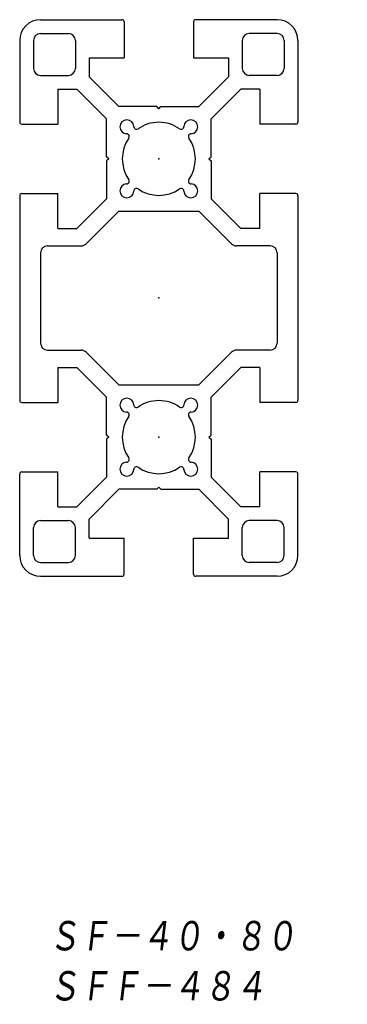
# Model space of a CAD drawing. Extents: x -20 to 27, y -102 to 40.
import ezdxf

# ---------------------------------------------------------------- set-up
doc = ezdxf.new("R2010")
doc.units = 0
doc.layers.get('0').update_dxf_attribs({"linetype": 'CONTINUOUS'})
doc.styles.get("Standard").update_dxf_attribs({"font": 'txt', "bigfont": 'BIGFONT'})

msp = doc.modelspace()

# ---------------------------------------------------------------- linework, layer by layer
at = {"color": 7, "linetype": 'CONTINUOUS'}
for p, q in [((-17, 40), (-5.3, 40)), ((-5, 39.7), (-5, 34.5)), ((5, 39.7), (5, 34.5)), ((17, 40), (5.3, 40)), ((-20, 37), (-20, 25.3)), ((-18, 37), (-18, 33)), ((-17, 38), (-13, 38)), ((-12, 37), (-12, 33)), ((12, 37), (12, 33)), ((17, 38), (13, 38)), ((18, 37), (18, 33)), ((20, 37), (20, 25.3)), ((-10, 34.5), (-10, 31.77)), ((-10, 34.5), (-5, 34.5)), ((5, 34.5), (10, 34.5)), ((10, 34.5), (10, 31.77)), ((-17, 32), (-13, 32)), ((-10, 31.77), (-5.73, 27.5)), ((10, 31.77), (5.73, 27.5)), ((17, 32), (13, 32)), ((-14.5, 30), (-14.5, 25)), ((-14.5, 30), (-11.77, 30)), ((-11.77, 30), (-7.5, 25.73)), ((11.77, 30), (7.5, 25.73)), ((14.5, 30), (11.77, 30)), ((14.5, 30), (14.5, 25)), ((-0.3, 27.5), (-5.73, 27.5)), ((0, 27.2), (-0.3, 27.5)), ((0, 27.2), (0.3, 27.5)), ((0.3, 27.5), (5.73, 27.5)), ((-7.5, 20.3), (-7.5, 25.73)), ((7.5, 20.3), (7.5, 25.73)), ((-19.7, 25), (-14.5, 25)), ((19.7, 25), (14.5, 25)), ((-7.2, 20), (-7.5, 20.3)), ((-7.2, 20), (-7.5, 19.7)), ((7.2, 20), (7.5, 20.3)), ((7.2, 20), (7.5, 19.7)), ((-7.5, 19.7), (-7.5, 14.27)), ((7.5, 19.7), (7.5, 14.27)), ((-20, 14.7), (-20, -14.7)), ((-19.7, 15), (-14.5, 15)), ((-14.5, 10), (-14.5, 15)), ((-11.77, 10), (-7.5, 14.27)), ((11.77, 10), (7.5, 14.27)), ((14.5, 10), (14.5, 15)), ((19.7, 15), (14.5, 15)), ((20, 14.7), (20, -14.7)), ((-10.44, 7.79), (-5.73, 12.5)), ((-5.73, 12.5), (5.73, 12.5)), ((10.44, 7.79), (5.73, 12.5)), ((-14.5, 10), (-11.77, 10)), ((14.5, 10), (11.77, 10)), ((-16, 7.5), (-11.15, 7.5)), ((16, 7.5), (11.15, 7.5)), ((-17, 6.5), (-17, -6.5)), ((17, 6.5), (17, -6.5)), ((-16, -7.5), (-11.15, -7.5)), ((-10.44, -7.79), (-5.73, -12.5)), ((10.44, -7.79), (5.73, -12.5)), ((16, -7.5), (11.15, -7.5)), ((-14.5, -10), (-11.77, -10)), ((-14.5, -10), (-14.5, -15)), ((-11.77, -10), (-7.5, -14.27)), ((11.77, -10), (7.5, -14.27)), ((14.5, -10), (11.77, -10)), ((14.5, -10), (14.5, -15)), ((-5.73, -12.5), (5.73, -12.5)), ((-19.7, -15), (-14.5, -15)), ((-7.5, -19.7), (-7.5, -14.27)), ((7.5, -19.7), (7.5, -14.27)), ((19.7, -15), (14.5, -15)), ((-7.2, -20), (-7.5, -19.7)), ((7.2, -20), (7.5, -19.7)), ((-7.2, -20), (-7.5, -20.3)), ((-7.5, -20.3), (-7.5, -25.73)), ((7.2, -20), (7.5, -20.3)), ((7.5, -20.3), (7.5, -25.73)), ((-20, -37), (-20, -25.3)), ((-19.7, -25), (-14.5, -25)), ((-14.5, -30), (-14.5, -25)), ((14.5, -30), (14.5, -25)), ((19.7, -25), (14.5, -25)), ((20, -37), (20, -25.3)), ((-11.77, -30), (-7.5, -25.73)), ((11.77, -30), (7.5, -25.73)), ((-10, -31.77), (-5.73, -27.5)), ((-0.3, -27.5), (-5.73, -27.5)), ((0, -27.2), (-0.3, -27.5)), ((0, -27.2), (0.3, -27.5)), ((0.3, -27.5), (5.73, -27.5)), ((10, -31.77), (5.73, -27.5)), ((-14.5, -30), (-11.77, -30)), ((14.5, -30), (11.77, -30)), ((-17, -32), (-13, -32)), ((-10, -34.5), (-10, -31.77)), ((10, -34.5), (10, -31.77)), ((17, -32), (13, -32)), ((-18, -37), (-18, -33)), ((-12, -37), (-12, -33)), ((12, -37), (12, -33)), ((18, -37), (18, -33)), ((-10, -34.5), (-5, -34.5)), ((-5, -39.7), (-5, -34.5)), ((5, -34.5), (10, -34.5)), ((5, -39.7), (5, -34.5)), ((-17, -38), (-13, -38)), ((17, -38), (13, -38)), ((-17, -40), (-5.3, -40)), ((17, -40), (5.3, -40))]:
    msp.add_line(p, q, dxfattribs=at)
for centre, radius, start, end in [((-17, 37), 3, 90, 180), ((-5.3, 39.7), 0.3, 360, 90), ((5.3, 39.7), 0.3, 90, 180), ((17, 37), 3, 360, 90), ((-17, 37), 1, 90, 180), ((-13, 37), 1, 360, 90), ((13, 37), 1, 90, 180), ((17, 37), 1, 360, 90), ((-17, 33), 1, 180, 270), ((-13, 33), 1, 270, 0), ((13, 33), 1, 180, 270), ((17, 33), 1, 270, 0), ((-4.6, 24.6), 1, 90, 268.3985), ((-4.6, 24.6), 1, 1.6015, 90), ((4.6, 24.6), 1, 90, 178.3984), ((4.6, 24.6), 1, 271.4778, 90), ((-19.7, 25.3), 0.3, 180, 270), ((-3.2, 24.64), 0.4, 181.6016, 253.2058), ((-3.22, 24.64), 0.4, 256.8243, 304.758), ((0, 20), 5.25, 90, 124.758), ((0, 20), 5.25, 55.242, 90), ((3.22, 24.64), 0.4, 235.242, 283.1857), ((3.2, 24.64), 0.4, 286.8021, 358.3984), ((19.7, 25.3), 0.3, 270, 360), ((0, 20), 5.25, 145.242, 214.758), ((-4.64, 23.2), 0.4, 16.8021, 88.3985), ((-4.64, 23.22), 0.4, 325.242, 13.1857), ((4.64, 23.22), 0.4, 166.8143, 214.758), ((4.64, 23.2), 0.4, 91.2914, 163.1979), ((0, 20), 5.25, 325.242, 34.758), ((-4.64, 16.78), 0.4, 346.8143, 34.758), ((4.64, 16.78), 0.4, 145.242, 193.1857), ((-4.6, 15.4), 1, 91.6016, 270), ((-4.64, 16.8), 0.4, 271.6016, 343.1979), ((-3.2, 15.36), 0.4, 106.8616, 178.3984), ((-3.22, 15.36), 0.4, 55.242, 103.242), ((0, 20), 5.25, 235.242, 304.758), ((3.22, 15.36), 0.4, 76.748, 124.758), ((3.2, 15.36), 0.4, 1.6015, 73.1305), ((4.64, 16.8), 0.4, 196.8021, 268.3984), ((4.6, 15.4), 1, 270, 88.3984), ((-19.7, 14.7), 0.3, 90, 180), ((-4.6, 15.4), 1, 270, 358.3985), ((4.6, 15.4), 1, 181.6016, 270), ((19.7, 14.7), 0.3, 0, 90), ((-16, 6.5), 1, 90, 180), ((-11.15, 8.5), 1, 270, 315), ((11.15, 8.5), 1, 225, 270), ((16, 6.5), 1, 360, 90), ((-16, -6.5), 1, 180, 270), ((16, -6.5), 1, 270, 0), ((-11.15, -8.5), 1, 45, 90), ((11.15, -8.5), 1, 90, 135), ((-19.7, -14.7), 0.3, 180, 270), ((-4.6, -15.4), 1, 90, 268.3985), ((-4.6, -15.4), 1, 1.6015, 90), ((-3.2, -15.36), 0.4, 181.6016, 253.2058), ((0, -20), 5.25, 90, 124.758), ((0, -20), 5.25, 55.242, 90), ((3.2, -15.36), 0.4, 286.8021, 358.3984), ((4.6, -15.4), 1, 90, 178.3984), ((4.6, -15.4), 1, 271.4778, 90), ((19.7, -14.7), 0.3, 270, 360), ((-4.64, -16.8), 0.4, 16.8021, 88.3985), ((-4.64, -16.78), 0.4, 325.242, 13.1857), ((-3.22, -15.36), 0.4, 256.8243, 304.758), ((3.22, -15.36), 0.4, 235.242, 283.1857), ((4.64, -16.78), 0.4, 166.8143, 214.758), ((4.64, -16.8), 0.4, 91.2914, 163.1979), ((0, -20), 5.25, 145.242, 214.758), ((0, -20), 5.25, 325.242, 34.758), ((-4.6, -24.6), 1, 91.6016, 270), ((-4.64, -23.2), 0.4, 271.6016, 343.1979), ((-4.64, -23.22), 0.4, 346.8143, 34.758), ((4.64, -23.22), 0.4, 145.242, 193.1857), ((4.64, -23.2), 0.4, 196.8021, 268.3984), ((4.6, -24.6), 1, 270, 88.3984), ((-19.7, -25.3), 0.3, 90, 180), ((-4.6, -24.6), 1, 270, 358.3985), ((-3.2, -24.64), 0.4, 106.8616, 178.3984), ((-3.22, -24.64), 0.4, 55.242, 103.242), ((0, -20), 5.25, 235.242, 304.758), ((3.22, -24.64), 0.4, 76.748, 124.758), ((3.2, -24.64), 0.4, 1.6015, 73.1305), ((4.6, -24.6), 1, 181.6016, 270), ((19.7, -25.3), 0.3, 0, 90), ((-17, -33), 1, 90, 180), ((-13, -33), 1, 360, 90), ((13, -33), 1, 90, 180), ((17, -33), 1, 360, 90), ((-17, -37), 3, 180, 270), ((-17, -37), 1, 180, 270), ((-13, -37), 1, 270, 0), ((13, -37), 1, 180, 270), ((17, -37), 3, 270, 0), ((17, -37), 1, 270, 0), ((-5.3, -39.7), 0.3, 270, 0), ((5.3, -39.7), 0.3, 180, 270)]:
    msp.add_arc(centre, radius, start, end, dxfattribs=at)
for p in [(0, 20), (0, 0), (0, 0), (0, -20)]:
    msp.add_point(p, dxfattribs=at)

# ---------------------------------------------------------------- texts
at = {"color": 7, "linetype": 'CONTINUOUS', "oblique": 7}
for s, width, p in [('ＳＦ－４０・８０\u3000\u3000', 0.844476, (-15.88, -94.23)), ('ＳＦＦ－４８４', 0.846339, (-15.88, -101.43))]:
    msp.add_text(s, height=4.8, dxfattribs=dict(at, width=width)).set_placement(p)

doc.saveas('drawing.dxf')
